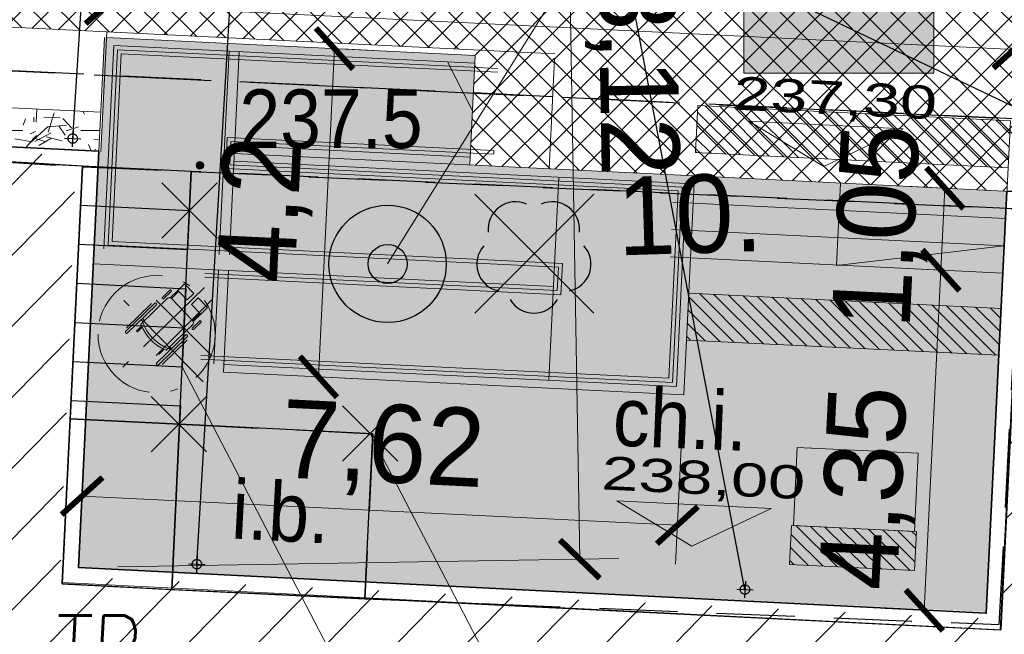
# Model space of a CAD drawing. Extents: x 40810 to 6568062, y -66833 to 5647073.
# Tile 15 of 35: x 6567788 to 6567800, y 5646984 to 5646992. Entities that reach past the tile are written whole.
import ezdxf
from ezdxf.enums import TextEntityAlignment as Align
from ezdxf.lldxf.tags import DXFTag

# ---------------------------------------------------------------- set-up
doc = ezdxf.new("R2010")
doc.units = 0
doc.header["$MEASUREMENT"] = 0
for name, pattern in [('ACAD_ISO10W100', [18, 12, -3, 0, -3]), ('KTCR02_05', [1.5, 1, -0.5]), ('KTJZ01_05', [2, 1.5, -0.5]), ('STRICHPUNKTX2', [2, 1, -0.5, 0, -0.5])]:
    doc.linetypes.add(name, pattern=pattern)
doc.layers.get('0').update_dxf_attribs({"linetype": 'CONTINUOUS'})
doc.layers.get('Defpoints').update_dxf_attribs({"linetype": 'CONTINUOUS'})
for name, color, linetype, lineweight in [('_Eko_deszczowka', 94, 'CONTINUOUS', 30), ('A_izolacja', 5, 'CONTINUOUS', 9), ('A_l.widokowa', 250, 'CONTINUOUS', 18), ('A_wymiarowanie', 176, 'CONTINUOUS', 9), ('IA_bezp', 140, 'CONTINUOUS', 20), ('l.przerywana', 104, 'ICAD_ISO03W100', 5), ('l.widokowa', 140, 'CONTINUOUS', 15), ('szraf1', 8, 'CONTINUOUS', 5), ('wymiarowanie', 176, 'CONTINUOUS', 9)]:
    doc.layers.add(name, color=color, linetype=linetype, lineweight=lineweight)
for name, color, linetype in [('BDOT1', 7, 'CONTINUOUS'), ('D-opis', 104, 'CONTINUOUS'), ('EWID_BUD', 7, 'CONTINUOUS'), ('GESUT1', 7, 'CONTINUOUS'), ('Z-drogi', 200, 'CONTINUOUS'), ('Z-zielen', 62, 'CONTINUOUS')]:
    doc.layers.add(name, color=color, linetype=linetype)
doc.styles.add('PROFILE', font='GOTHIC.TTF', dxfattribs={"width": 0.8})
doc.styles.add('SIMPLEX', font='simplex.shx', dxfattribs={"width": 0.7, "oblique": 20})
doc.styles.get("Standard").update_dxf_attribs({"font": 'GOTHIC.TTF'})
doc.styles.add('STYLE-GEO_140', font='geo_140.shx', dxfattribs={"bigfont": 'geo_140big.shx'})
tags = doc.linetypes.add('ICAD_ISO03W100', pattern=[30, 12, -18]).pattern_tags.tags
tags[6:7] = [DXFTag(74, 4), DXFTag(75, 0), DXFTag(340, '0'), DXFTag(46, 1.0), DXFTag(50, 0.0), DXFTag(44, 0.0), DXFTag(45, 0.0)]
tags[4:5] = [DXFTag(74, 4), DXFTag(75, 0), DXFTag(340, '0'), DXFTag(46, 1.0), DXFTag(50, 0.0), DXFTag(44, 0.0), DXFTag(45, 0.0)]
doc.dimstyles.new('Skala 1-50', dxfattribs={"dimtxt": 1, "dimasz": 0.5, "dimexe": 0.5, "dimexo": 0.5, "dimgap": 0.2, "dimtad": 1, "dimtxsty": 'Standard', "dimblk": 'ARCHTICK', "dimcen": 0.5, "dimclrd": 256, "dimclre": 256, "dimadec": 0, "dimazin": 0, "dimtfac": 1, "dimtdec": 1, "dimtmove": 1, "dimatfit": 3, "dimldrblk": 'ARCHTICK', "dimfxl": 1, "dimlwd": -1, "dimlwe": -1, "dimarcsym": 0})
pattern_1 = [(45, (0, 0), (-0.1767766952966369, 0.1767766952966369), []), (135, (0, 0), (-0.1767766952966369, -0.1767766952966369), [])]
pattern_2 = [(0, (0.04, 0.02), (0, 1), [0, -1]), (0, (0.36, 0.04), (0, 1), [0, -1]), (0, (0.18, 0.26), (0, 1), [0, -1]), (0, (0.4, 0.42), (0, 1), [0, -1]), (0, (0.14, 0.48), (0, 1), [0, -1]), (0, (0.22, 0.72), (0, 1), [0, -1]), (0, (0.08, 0.9), (0, 1), [0, -1]), (0, (0.4, 0.88), (0, 1), [0, -1]), (0, (0.64, 0.92), (0, 1), [0, -1]), (0, (0.76, 0.68), (0, 1), [0, -1]), (0, (0.96, 0.66), (0, 1), [0, -1]), (0, (0.96, 0.3), (0, 1), [0, -1]), (0, (0.78, 0.18), (0, 1), [0, -1]), (0, (0.5, 0.24), (0, 1), [0, -1]), (0, (0.68, 0.42), (0, 1), [0, -1]), (0, (0.5, 0.6), (0, 1), [0, -1]), (0, (0.92, 0.04), (0, 1), [0, -1])]

# ---------------------------------------------------------------- blocks, each defined once
blk = doc.blocks.new('OBOP02_1')
at = {"layer": 'BDOT1', "color": 7, "linetype": 'Continuous'}
blk.add_circle((4.536559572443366e-09, -2.65572452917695e-09), 0.01, dxfattribs=at)
for centre, radius, start, end in [((-0.4702281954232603, 0.6472135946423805), 0.6999999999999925, 66, 186), ((0.4702282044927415, 0.6472135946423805), 0.6999999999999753, 354.0000000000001, 114), ((-0.7608452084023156, -0.2472135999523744), 0.6999999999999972, 138, 258.0000000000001), ((0.7608452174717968, -0.2472135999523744), 0.6999999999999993, 282, 42.00000000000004), ((4.536559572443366e-09, -0.8000000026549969), 0.6999999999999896, 210, 330.0000000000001)]:
    blk.add_arc(centre, radius, start, end, dxfattribs=at)
blk = doc.blocks.new('DWG_H0_11')
at = {"layer": 'BDOT1', "linetype": 'Continuous'}
blk.add_hatch(color=7, dxfattribs=at).paths.add_polyline_path([(0.08999999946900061, -2.728484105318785e-10, 0.9999999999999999), (-0.09000000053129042, -2.728484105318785e-10, 0.9999999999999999)], flags=16)
at = {"layer": 'BDOT1', "color": 7, "linetype": 'Continuous'}
blk.add_lwpolyline([(0.08999999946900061, -2.728484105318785e-10, 0.9999999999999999), (-0.09000000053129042, -2.728484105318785e-10, 0.9999999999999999)], format="xyb", close=True, dxfattribs=at)
blk = doc.blocks.new('RTPW01_1')
at = {"layer": 'BDOT1', "color": 7, "linetype": 'Continuous'}
blk.add_circle((-5.311449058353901e-10, -2.728484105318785e-10), 0.09, dxfattribs=at)
blk.add_blockref('DWG_H0_11', (-5.311449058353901e-10, -2.728484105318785e-10), dxfattribs=at)
blk = doc.blocks.new('SUUS13_1')
at = {"layer": 'GESUT1', "color": 202, "linetype": 'Continuous'}
for radius in [1.5, 0.5]:
    blk.add_circle((-2.317392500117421e-09, 2.546585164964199e-11), radius, dxfattribs=at)
blk = doc.blocks.new('_ArchTick')
at = {"color": 0, "linetype": 'ByBlock', "const_width": 0.15}
blk.add_lwpolyline([(-0.5, -0.5), (0.5, 0.5)], dxfattribs=at)
blk = doc.blocks.new('*D235')
at = {"layer": 'Defpoints', "color": 0}
for p in [(6567794.764836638, 5646998.095281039), (6567788.356128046, 5646997.986738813), (6567788.578306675, 5646984.868543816)]:
    blk.add_point(p, dxfattribs=at)
at = {"layer": 'wymiarowanie'}
for p, q in [((6567788.856056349, 5646997.995205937), (6567795.264764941, 5646998.103748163)), ((6567794.987015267, 5646984.977086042), (6567794.764836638, 5646998.095281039)), ((6567789.078234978, 5646984.87701094), (6567795.48694357, 5646984.985553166))]:
    blk.add_line(p, q, dxfattribs=at)
at = {"layer": 'wymiarowanie', "linetype": 'Continuous', "xscale": 0.5, "yscale": 0.5, "zscale": 0.5}
for p, rotation in [((6567794.764836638, 5646998.095281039), 90.97030732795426), ((6567794.987015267, 5646984.977086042), 270.9703073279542)]:
    blk.add_blockref('_ArchTick', p, dxfattribs=dict(at, rotation=rotation))
at = {"layer": 'wymiarowanie', "color": 0, "linetype": 'Continuous', "insert": (6567795.646855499, 5646991.549240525), "char_height": 1, "attachment_point": 5, "rotation": 270.9703073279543}
blk.add_mtext('13,12', dxfattribs=at)
blk = doc.blocks.new('WEJSCIE')
at = {"layer": 'D-opis', "lineweight": 0}
h = blk.add_hatch(color=1, dxfattribs=at)
h.dxf.hatch_style = 1
h.paths.add_polyline_path([(0, 0), (-0.8858397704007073, -0.6013933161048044), (0, -1.214730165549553)])
at = {"layer": 'D-opis', "color": 1, "lineweight": 0, "const_width": 0.1831218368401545}
blk.add_lwpolyline([(0, 0), (-0.8858397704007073, -0.6013933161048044), (0, -1.214730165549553)], close=True, dxfattribs=at)
blk = doc.blocks.new('*D267')
at = {"layer": 'Defpoints', "color": 0}
for p in [(6567800.146567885, 5646989.693899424), (6567799.604448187, 5646988.669174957), (6567800.095240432, 5646988.645154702)]:
    blk.add_point(p, dxfattribs=at)
at = {"layer": 'wymiarowanie'}
for p, q in [((6567799.647165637, 5646989.718341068), (6567799.156373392, 5646989.742361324)), ((6567799.65577564, 5646989.717919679), (6567799.604448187, 5646988.669174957)), ((6567799.595838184, 5646988.669596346), (6567799.105045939, 5646988.693616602))]:
    blk.add_line(p, q, dxfattribs=at)
at = {"layer": 'wymiarowanie', "linetype": 'Continuous', "xscale": 0.5, "yscale": 0.5, "zscale": 0.5}
for p, rotation in [((6567799.65577564, 5646989.717919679), 87.19807721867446), ((6567799.604448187, 5646988.669174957), 267.1980772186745)]:
    blk.add_blockref('_ArchTick', p, dxfattribs=dict(at, rotation=rotation))
at = {"layer": 'wymiarowanie', "color": 0, "linetype": 'Continuous', "insert": (6567798.859993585, 5646989.231238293), "char_height": 1, "attachment_point": 5, "rotation": 87.19807721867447}
blk.add_mtext('1,05', dxfattribs=at)
blk = doc.blocks.new('*D268')
at = {"layer": 'Defpoints', "color": 0}
for p in [(6567800.095240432, 5646988.645154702), (6567799.391734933, 5646984.322925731), (6567800.184280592, 5646984.28413712)]:
    blk.add_point(p, dxfattribs=at)
at = {"layer": 'wymiarowanie'}
for p, q in [((6567799.595838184, 5646988.669596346), (6567799.105045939, 5646988.693616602)), ((6567799.604448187, 5646988.669174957), (6567799.391734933, 5646984.322925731)), ((6567799.684878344, 5646984.308578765), (6567798.892332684, 5646984.347367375))]:
    blk.add_line(p, q, dxfattribs=at)
at = {"layer": 'wymiarowanie', "linetype": 'Continuous', "xscale": 0.5, "yscale": 0.5, "zscale": 0.5}
for p, rotation in [((6567799.604448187, 5646988.669174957), 87.19807721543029), ((6567799.391734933, 5646984.322925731), 267.1980772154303)]:
    blk.add_blockref('_ArchTick', p, dxfattribs=dict(at, rotation=rotation))
at = {"layer": 'wymiarowanie', "color": 0, "linetype": 'Continuous', "insert": (6567798.696189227, 5646985.884316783), "char_height": 1, "attachment_point": 5, "rotation": 87.19807721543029}
blk.add_mtext('4,35', dxfattribs=at)
blk = doc.blocks.new('*D269')
at = {"layer": 'Defpoints', "color": 0}
for p in [(6567791.446463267, 5646991.521373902), (6567791.85020312, 5646991.501614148), (6567791.241153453, 5646987.326395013)]:
    blk.add_point(p, dxfattribs=at)
at = {"layer": 'wymiarowanie'}
for p, q in [((6567791.644893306, 5646987.306635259), (6567791.85020312, 5646991.501614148)), ((6567791.945865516, 5646991.496932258), (6567792.349605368, 5646991.477172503)), ((6567791.740555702, 5646987.301953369), (6567792.144295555, 5646987.282193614))]:
    blk.add_line(p, q, dxfattribs=at)
at = {"layer": 'wymiarowanie', "linetype": 'Continuous', "xscale": 0.5, "yscale": 0.5, "zscale": 0.5}
for p, rotation in [((6567791.85020312, 5646991.501614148), 87.1980771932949), ((6567791.644893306, 5646987.306635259), 267.1980771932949)]:
    blk.add_blockref('_ArchTick', p, dxfattribs=dict(at, rotation=rotation))
at = {"layer": 'wymiarowanie', "color": 0, "linetype": 'Continuous', "insert": (6567790.977429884, 5646989.44181568), "char_height": 1, "attachment_point": 5, "rotation": 87.19807719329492}
blk.add_mtext('4,2', dxfattribs=at)
blk = doc.blocks.new('FOTEL-K')
at = {"linetype": 'ACAD_ISO10W100'}
for p, q in [((5.633125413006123, 7.569256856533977), (-5.63312541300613, -7.569256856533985)), ((7.56925685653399, -5.633125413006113), (-7.569256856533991, 5.633125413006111))]:
    blk.add_line(p, q, dxfattribs=at)
for p, q in [((0.2218728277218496, 4.360674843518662), (4.187077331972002, 1.409725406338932)), ((-0.0013792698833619, 2.860993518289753), (-0.1076893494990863, 2.718144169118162)), ((0.7984486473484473, 2.265752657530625), (-0.0013792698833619, 2.860993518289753)), ((-0.1076893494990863, 2.718144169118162), (0.637712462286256, 2.163407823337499)), ((1.061873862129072, 2.419039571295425), (5.201162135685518, -0.6614649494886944)), ((1.628589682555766, 2.450516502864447), (1.411515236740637, 2.158832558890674)), ((1.826603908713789, 2.303152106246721), (1.60952946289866, 2.011468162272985)), ((-2.740921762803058, -0.8201424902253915), (-2.634611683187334, -0.6772931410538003)), ((-1.941093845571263, -1.415383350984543), (-2.740921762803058, -0.8201424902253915)), ((-2.634611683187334, -0.6772931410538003), (-1.889209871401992, -1.232029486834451)), ((5.289398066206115, -1.263141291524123), (2.728674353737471, -4.703997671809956)), ((6.48882101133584, -2.13475839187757), (5.264523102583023, -1.223622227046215)), ((6.591335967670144, -1.997008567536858), (5.367038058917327, -1.085872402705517)), ((-4.113354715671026, -1.464590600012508), (-0.148150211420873, -4.415540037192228)), ((2.12699801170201, -4.792233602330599), (-2.012290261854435, -1.711729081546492)), ((-1.662648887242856, -1.971936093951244), (-1.907233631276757, -2.30058575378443)), ((-1.464634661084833, -2.119300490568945), (-1.70921940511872, -2.44795015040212)), ((3.805460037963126, -5.740403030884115), (2.581162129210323, -4.829266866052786)), ((3.90797499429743, -5.602653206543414), (2.683677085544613, -4.691517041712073))]:
    blk.add_line(p, q)
for points in [[(4.297209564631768, 0.7325048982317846), (4.245865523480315, 0.6635136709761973, -0.4142135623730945), (4.065362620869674, 0.6370428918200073), (-0.5570496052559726, 4.077093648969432, -0.414213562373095), (-0.583520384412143, 4.257596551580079), (-0.5321763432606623, 4.326587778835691, -0.414213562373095), (-0.3516734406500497, 4.353058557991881), (4.270738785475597, 0.9130078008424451, -0.414213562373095)], [(6.473195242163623, -0.9940899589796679), (6.427048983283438, -1.05609690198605, -0.4142135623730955), (6.306713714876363, -1.073744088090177), (5.103121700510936, -0.1780174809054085, -0.4142135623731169), (5.085474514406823, -0.05768221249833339), (5.131620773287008, 0.004324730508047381, -0.414213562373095), (5.251956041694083, 0.02197191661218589), (6.455548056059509, -0.8737546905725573, -0.4142135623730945)], [(0.5560100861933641, -4.294562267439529), (0.504666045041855, -4.363553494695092, -0.4142135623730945), (0.3241631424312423, -4.390024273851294), (-4.298249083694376, -0.9499735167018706, -0.414213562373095), (-4.324719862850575, -0.7694706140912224), (-4.273375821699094, -0.7004793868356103, -0.414213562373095), (-4.092872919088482, -0.6740086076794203), (0.5295393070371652, -4.114059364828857, -0.414213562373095)], [(2.810850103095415, -5.915200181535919), (2.8569963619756, -5.853193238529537, 0.4142135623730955), (2.839349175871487, -5.732857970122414), (1.635757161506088, -4.837131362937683, 0.4142135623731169), (1.515421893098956, -4.854778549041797), (1.4692756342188, -4.916785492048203, 0.414213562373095), (1.486922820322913, -5.03712076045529), (2.69051483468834, -5.932847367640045, 0.4142135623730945)]]:
    blk.add_lwpolyline(points, format="xyb", close=True)
for points in [[(7.654935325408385, -2.788551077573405), (6.591335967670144, -1.997008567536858), (5.463673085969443, -3.512254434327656), (6.527272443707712, -4.303796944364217)], [(4.869059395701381, -6.531945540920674), (3.80546003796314, -5.740403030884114), (4.933122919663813, -4.225157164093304), (5.996722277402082, -5.016699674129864)]]:
    blk.add_lwpolyline(points, close=True)
blk.add_circle((-3.552713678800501e-15, -5.329070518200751e-15), 8.291292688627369, dxfattribs=at)
for centre, radius, start, end in [((4.044842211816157, -3.010216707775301), 6.19474970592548, 118.7854875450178, 167.9004436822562), ((4.330283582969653, -3.222645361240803), 6.19474970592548, 118.7854875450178, 167.9004436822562), ((4.944441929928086, -1.006421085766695), 0.43, 323.3429656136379, 53.34296561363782), ((2.383718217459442, -4.44727746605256), 0.43, 233.3429656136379, 323.3429656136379)]:
    blk.add_arc(centre, radius, start, end)
blk = doc.blocks.new('*D287')
at = {"layer": 'Defpoints', "color": 0}
for p in [(6567788.909983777, 5646991.645513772), (6567800.536935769, 5646991.489740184), (6567800.516757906, 5646991.077457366)]:
    blk.add_point(p, dxfattribs=at)
at = {"layer": 'wymiarowanie'}
for p, q in [((6567788.934425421, 5646992.14491602), (6567788.954603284, 5646992.557198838)), ((6567788.930161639, 5646992.05779659), (6567800.536935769, 5646991.489740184)), ((6567800.541199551, 5646991.576859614), (6567800.561377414, 5646991.989142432))]:
    blk.add_line(p, q, dxfattribs=at)
at = {"layer": 'wymiarowanie', "linetype": 'Continuous', "xscale": 0.5, "yscale": 0.5, "zscale": 0.5}
for p, rotation in [((6567788.930161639, 5646992.05779659), 177.1980771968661), ((6567800.536935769, 5646991.489740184), 357.1980771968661)]:
    blk.add_blockref('_ArchTick', p, dxfattribs=dict(at, rotation=rotation))
at = {"layer": 'wymiarowanie', "color": 0, "linetype": 'Continuous', "insert": (6567793.308198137, 5646992.6154906), "char_height": 1, "attachment_point": 5, "rotation": 357.1980771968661}
blk.add_mtext('11,62', dxfattribs=at)
blk = doc.blocks.new('*D306')
at = {"layer": 'Defpoints', "color": 0}
for p in [(6567735.331637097, 5646990.776601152), (6567796.86, 5646947.89)]:
    blk.add_point(p, dxfattribs=at)
at = {"layer": 'wymiarowanie'}
blk.add_line((6567786.463698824, 5646955.136447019), (6567735.331637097, 5646990.776601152), dxfattribs=at)
at = {"layer": 'wymiarowanie', "linetype": 'Continuous', "xscale": 0.5, "yscale": 0.5, "zscale": 0.5, "rotation": 145.122668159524}
blk.add_blockref('_ArchTick', (6567735.331637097, 5646990.776601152), dxfattribs=at)
at = {"layer": 'wymiarowanie', "color": 0, "linetype": 'Continuous', "insert": (6567785.804729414, 5646956.464358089), "char_height": 1, "attachment_point": 5, "rotation": 325.12266815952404}
blk.add_mtext('R75', dxfattribs=at)
blk = doc.blocks.new('*D334')
at = {"layer": 'Defpoints', "color": 0}
for p in [(6567788.704673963, 5646987.450534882), (6567796.316230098, 5646987.078011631), (6567788.623056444, 5646985.782890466)]:
    blk.add_point(p, dxfattribs=at)
at = {"layer": 'wymiarowanie'}
for p, q in [((6567788.680232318, 5646986.951132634), (6567788.5986148, 5646985.283488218)), ((6567796.291788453, 5646986.578609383), (6567796.210170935, 5646984.910964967)), ((6567796.234612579, 5646985.410367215), (6567788.623056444, 5646985.782890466))]:
    blk.add_line(p, q, dxfattribs=at)
at = {"layer": 'wymiarowanie', "linetype": 'Continuous', "xscale": 0.5, "yscale": 0.5, "zscale": 0.5}
for p, rotation in [((6567788.623056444, 5646985.782890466), 177.1980771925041), ((6567796.234612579, 5646985.410367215), 357.1980771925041)]:
    blk.add_blockref('_ArchTick', p, dxfattribs=dict(at, rotation=rotation))
at = {"layer": 'wymiarowanie', "color": 0, "linetype": 'Continuous', "insert": (6567792.466525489, 5646986.36674717), "char_height": 1, "attachment_point": 5, "rotation": 357.1980771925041}
blk.add_mtext('7,62', dxfattribs=at)

msp = doc.modelspace()

# ---------------------------------------------------------------- hatches: boundary and pattern name
at = {"layer": 'D-opis', "lineweight": 0}
h = msp.add_hatch(color=8, dxfattribs=at)
h.dxf.hatch_style = 1
h.paths.add_polyline_path([(6567790.361554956, 5646986.420452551), (6567789.482780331, 5646985.874627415), (6567790.313898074, 5646985.247764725)])
at = {"layer": 'IA_bezp', "linetype": 'Continuous'}
h = msp.add_hatch(dxfattribs=at)
h.set_pattern_fill('ANSI31', color=256, angle=90)
h.set_pattern_definition([(135, (6567788.045683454, 5646968.909348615), (-0.08838834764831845, -0.08838834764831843), [])])
h.paths.add_polyline_path([(6567790.814393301, 5646971.829596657), (6567790.890162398, 5646973.377743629), (6567791.489445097, 5646973.348413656), (6567791.443005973, 5646972.399549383), (6567793.340734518, 5646972.306671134), (6567793.387173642, 5646973.255535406), (6567793.986456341, 5646973.226205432), (6567793.910687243, 5646971.678058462)])
h.paths.add_polyline_path([(6567796.467768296, 5646990.174305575), (6567796.49709827, 5646990.773588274), (6567800.492316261, 5646990.578055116), (6567800.462986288, 5646989.978772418)])
h.paths.add_polyline_path([(6567790.230502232, 5646969.10488177), (6567790.259832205, 5646969.704164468), (6567794.255050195, 5646969.508631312), (6567794.225720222, 5646968.909348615)])
h.paths.add_polyline_path([(6567796.350448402, 5646987.77717478), (6567796.379778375, 5646988.376457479), (6567800.374996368, 5646988.180924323), (6567800.345666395, 5646987.581641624)])
h.paths.add_polyline_path([(6567788.045683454, 5646971.514563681), (6567788.143450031, 5646973.512172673), (6567788.74273273, 5646973.4828427), (6567788.644966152, 5646971.485233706)])
h.paths.add_polyline_path([(6567796.036119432, 5646971.123497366), (6567796.13388601, 5646973.121106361), (6567796.733168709, 5646973.091776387), (6567796.635402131, 5646971.094167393)])
h = msp.add_hatch(dxfattribs=at)
h.set_pattern_fill('ANSI31', color=256, angle=90)
h.set_pattern_definition([(135, (9.313225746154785e-10, 0), (-0.08838834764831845, -0.08838834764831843), [])])
h.paths.add_polyline_path([(6567797.668662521, 5646984.907854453), (6567797.693104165, 5646985.407256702), (6567799.291191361, 5646985.329043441), (6567799.266749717, 5646984.82964119)])
at = {"layer": 'szraf1', "true_color": 0xc7c8ca}
h = msp.add_hatch(dxfattribs=at)
h.set_pattern_fill('ANSI37', color=9, scale=2, style=0)
h.set_pattern_definition(pattern_1)
h.paths.add_polyline_path([(6567823.290277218, 5646949.789298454), (6567823.249822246, 5646947.075506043), (6567815.664571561, 5646947.380083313, 0.1966573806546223), (6567818.004233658, 5646952.370491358), (6567818.831690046, 5646976.873305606, 0.1608154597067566), (6567817.350105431, 5646983.958499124), (6567809.203317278, 5646997.767785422, 0.2654325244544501), (6567799.729148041, 5647003.178499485), (6567753.06303861, 5647002.389708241, 0.2081719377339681), (6567747.979839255, 5647000.074529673), (6567747.209997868, 5647008.789999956), (6567747.350053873, 5647008.792367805, 0.1638587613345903), (6567751.584473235, 5647007.366387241), (6567799.729148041, 5647008.178499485, -0.2744804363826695), (6567813.50975784, 5647000.308369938), (6567821.656545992, 5646986.49908364, -0.14264435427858), (6567823.866820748, 5646977.829202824), (6567822.996147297, 5646952.046635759, 0.08184528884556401)])
at = {"layer": 'szraf1', "linetype": 'Continuous'}
h = msp.add_hatch(dxfattribs=at)
h.set_pattern_fill('ANSI37', color=40, scale=2, style=0)
h.set_pattern_definition(pattern_1)
h.paths.add_polyline_path([(6567813.016186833, 5646947.486426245), (6567815.626365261, 5646947.346295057, 0.2076535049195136), (6567818.004235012, 5646952.370531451), (6567818.869669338, 5646977.997956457, 0.1426443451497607), (6567817.350105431, 5646983.958499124), (6567812.569733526, 5646992.06151138), (6567801.528724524, 5646992.601878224, -0.3950589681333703), (6567800.577751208, 5646993.583748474), (6567800.415611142, 5647003.157058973), (6567796.415598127, 5647003.123956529), (6567796.571625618, 5646993.911553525, -0.4191824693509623), (6567795.571769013, 5646992.894619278), (6567776.232098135, 5646993.83994063), (6567775.170294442, 5646972.144708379), (6567787.446400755, 5646971.543893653), (6567787.304639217, 5646968.64736061), (6567797.092923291, 5646968.168304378), (6567797.23468483, 5646971.06483742), (6567815.62616289, 5646970.164725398, -0.3999617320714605), (6567817.052837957, 5646968.666518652), (6567816.505089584, 5646952.421157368, -0.299344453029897)])
h.paths.add_polyline_path([(6567795.834244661, 5646973.135771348), (6567797.332451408, 5646973.062446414), (6567797.308009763, 5646972.563044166), (6567815.631408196, 5646971.666264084, 0.418656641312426), (6567817.203878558, 5646973.113844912), (6567817.370523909, 5646978.048582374, 0.1426443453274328), (6567816.058173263, 5646983.196323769), (6567812.161408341, 5646989.801570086, 0.2970977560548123), (6567811.150230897, 5646990.629188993), (6567801.519085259, 5646991.100554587, 0.414213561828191), (6567800.471397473, 5646990.150633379), (6567800.448321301, 5646989.679131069), (6567794.594661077, 5646989.965619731), (6567794.666620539, 5646991.435926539), (6567781.462425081, 5646992.082163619), (6567777.656979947, 5646992.268408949), (6567776.741826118, 5646973.569590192), (6567787.519725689, 5646973.042100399), (6567787.537144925, 5646973.529311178), (6567789.041762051, 5646973.455672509), (6567788.876113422, 5646970.072245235), (6567795.668041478, 5646969.739836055)], flags=16)
h = msp.add_hatch(dxfattribs=at)
h.set_pattern_fill('ANSI37', color=40, scale=2, style=0)
h.set_pattern_definition(pattern_1)
h.paths.add_polyline_path([(6567794.666620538, 5646991.435926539), (6567794.594661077, 5646989.965619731), (6567793.579209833, 5646990.015317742), (6567793.651169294, 5646991.48562455)])
at = {"layer": 'szraf1'}
h = msp.add_hatch(dxfattribs=at)
h.set_pattern_fill('GRAVL1', color=256, style=0)
h.set_pattern_definition([(228.0128, (0.72, 1), (-7.999998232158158, -9.000001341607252), [0.134536, -13.319088]), (184.9697, (0.63, 0.9), (12.00000105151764, 0.999991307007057), [0.230868, -22.855925]), (132.5104, (0.4, 0.88), (9.999990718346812, -11.0000086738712), [0.162788, -16.116032]), (267.2737, (0.01, 0.63), (0.9999960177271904, 20.00000029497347), [0.210238, -20.813558]), (292.8337, (0, 0.42), (-5.00000990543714, 11.99999641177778), [0.206155, -20.409373]), (357.2737, (0.08, 0.23), (-20.00000029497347, 0.9999960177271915), [0.210238, -20.813558]), (37.6942, (0.29, 0.22), (-13.00000734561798, -9.99999040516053), [0.278029, -27.524849]), (72.2553, (0.51, 0.39), (7.000010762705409, 21.99999623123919), [0.262488, -25.986321]), (121.4296, (0.59, 0.64), (-8.000008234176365, 12.99999503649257), [0.21095, -20.884073]), (175.2364, (0.48, 0.82), (11.00000094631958, -0.9999915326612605), [0.240832, -11.800763]), (222.3974, (0.24, 0.84), (-12.00000735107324, -10.99999208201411), [0.311448, -30.833375]), (138.8141, (1, 0.62), (-7.000002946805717, 5.999997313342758), [0.106301, -10.523844]), (171.4692, (0.92, 0.69), (12.99999828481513, -2.00000791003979), [0.202237, -20.021511]), (225, (0.72, 0.72), (-2.220446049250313e-16, -1.000000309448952), [0.141421, -1.272792]), (203.1986, (0.65, 0.84), (4.999999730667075, 2.000001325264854), [0.076158, -7.539615]), (291.8014, (0.58, 0.81), (-0.9999999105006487, 3.00000027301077), [0.107703, -5.277462]), (30.9638, (0.62, 0.71), (2.999998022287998, 2.000002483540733), [0.174929, -5.656023]), (161.5651, (0.77, 0.8), (2.000000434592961, -0.9999984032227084), [0.126491, -3.035787]), (16.38950000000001, (0, 0.81), (10.00000219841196, 2.99999270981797), [0.1772, -17.542845]), (70.3462, (0.17, 0.86), (-3.999995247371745, -11.00000213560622), [0.148661, -14.717408]), (293.1986, (0.77, 1), (-2.000001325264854, 4.999999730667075), [0.152315, -7.463458]), (343.6105, (0.83, 0.86), (-10.00000219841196, 2.999992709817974), [0.1772, -17.542845]), (339.444, (0, 0.19), (-5.000001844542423, 1.999995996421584), [0.17088, -8.373124]), (294.7751, (0.16, 0.13), (-4.99999218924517, 11.00000342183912), [0.143178, -14.174643]), (66.80140000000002, (0.78, 0), (2.000001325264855, 4.999999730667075), [0.152315, -7.463458]), (17.354, (0.84, 0.14), (-13.00000201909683, -3.999994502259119), [0.167631, -16.595424]), (69.444, (0.29, 0), (-1.999995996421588, -5.000001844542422), [0.08544, -8.458564]), (101.3099, (0.72, 0), (-0.9999976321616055, 4.000000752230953), [0.05099, -5.048029]), (165.9638, (0.71, 0.05), (3.00000054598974, -0.9999980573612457), [0.206155, -3.91695]), (186.009, (0.51, 0.1), (9.99999975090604, 0.9999993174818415), [0.19105, -18.913923]), (303.6901, (0.62, 0.62), (-1.000001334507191, 1.99999955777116), [0.144222, -3.461329]), (353.1572, (0.7, 0.5), (16.99999936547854, -2.000007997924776), [0.251794, -24.927563]), (60.94540000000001, (0.95, 0.47), (-4.000000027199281, -7.000000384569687), [0.102956, -10.192674]), (90, (1, 0.56), (-0.9999999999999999, 1), [0.06, -0.94]), (120.2564, (0.49, 0.13), (3.999994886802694, -7.000002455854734), [0.138924, -13.75352]), (48.01280000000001, (0.42, 0.25), (7.999998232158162, 9.00000134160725), [0.269072, -13.184552]), (0, (0.6, 0.45), (1, 1), [0.26, -0.74]), (325.3047999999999, (0.86, 0.45), (-9.999994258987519, 7.000008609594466), [0.158114, -15.653274]), (254.0546, (0.99, 0.36), (-0.9999998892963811, -4.000000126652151), [0.145602, -7.134508]), (207.646, (0.95, 0.22), (-18.99999580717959, -10.00000771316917), [0.237065, -23.469474]), (175.4261, (0.74, 0.11), (-13.00000055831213, 0.999994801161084), [0.250799, -24.829074])])
h.paths.add_polyline_path([(6567788.838715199, 5646990.189323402), (6567788.863156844, 5646990.688725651), (6567787.364950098, 5646990.762050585), (6567787.340508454, 5646990.262648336)])
at = {"layer": 'wymiarowanie', "linetype": 'Continuous', "true_color": 0xffffff}
msp.add_hatch(color=7, dxfattribs=at).paths.add_polyline_path([(6567797.085893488, 5646991.188714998), (6567799.513713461, 5646991.188714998), (6567799.513713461, 5646993.60818069), (6567797.085893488, 5646993.60818069)])
at = {"layer": 'wymiarowanie', "linetype": 'Continuous', "true_color": 0xc7c8ca}
h = msp.add_hatch(color=9, dxfattribs=at)
edge = h.paths.add_edge_path()
edge.add_line((6567788.570811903, 5646984.868921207), (6567788.838715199, 5646990.189323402))
edge.add_line((6567788.838715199, 5646990.189323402), (6567788.863685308, 5646990.18810132))
edge.add_line((6567788.863685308, 5646990.18810132), (6567788.909983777, 5646991.645513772))
edge.add_line((6567788.909983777, 5646991.645513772), (6567793.647646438, 5646991.413644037))
edge.add_line((6567793.647646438, 5646991.413644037), (6567793.579209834, 5646990.015317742))
edge.add_line((6567793.579209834, 5646990.015317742), (6567800.448321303, 5646989.679131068))
edge.add_line((6567800.448321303, 5646989.679131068), (6567800.445489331, 5646989.621266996))
edge.add_line((6567800.445489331, 5646989.621266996), (6567800.185080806, 5646984.300487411))
edge.add_line((6567800.185080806, 5646984.300487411), (6567788.578306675, 5646984.868543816))
at = {"layer": 'wymiarowanie'}
h = msp.add_hatch(dxfattribs=at)
h.set_pattern_fill('ANSI31', color=256, scale=0.2, angle=0.5384788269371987, style=0)
h.set_pattern_definition([(45.53847882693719, (6567928.101024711, 5646924.288437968), (-0.4532128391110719, 0.4447731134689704), [])])
h.paths.add_polyline_path([(6567788.542576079, 5646990.137405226), (6567778.271940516, 5646990.513727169), (6567777.475207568, 5646974.234535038), (6567807.453007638, 5646973.087492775), (6567808.262438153, 5646989.269763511), (6567800.654351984, 5646989.600387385), (6567800.372272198, 5646984.209012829), (6567788.345574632, 5646984.76081186)])
at = {"layer": 'Z-zielen', "linetype": 'Continuous'}
h = msp.add_hatch(dxfattribs=at)
h.set_pattern_fill('STIPPLE', color=256, style=0)
h.set_pattern_definition(pattern_2)
h.paths.add_polyline_path([(6567834.600000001, 5646957.495000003), (6567823.191362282, 5646957.827383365), (6567823.444938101, 5646965.336324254), (6567828.442089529, 5646965.167571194), (6567828.863972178, 5646977.660449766), (6567823.866820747, 5646977.829202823, 0.1426547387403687), (6567821.656545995, 5646986.499083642), (6567813.2373845, 5647000.769395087, 0.2607595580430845), (6567799.458200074, 5647008.176205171), (6567751.703012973, 5647007.367391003), (6567753.913369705, 5647007.404827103), (6567751.011241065, 5647008.834453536), (6567829.898409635, 5647009.741269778)])
h.paths.add_polyline_path([(6567821.79, 5646988.53), (6567828.8, 5646988.46), (6567828.94, 5647000.44), (6567821.94, 5647000.52)], flags=16)
h.paths.add_polyline_path([(6567821.940000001, 5647003.02), (6567820.471388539, 5647003.038372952), (6567820.303639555, 5646991.746975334), (6567818.547591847, 5646991.768944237), (6567820.448493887, 5646988.546803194), (6567821.790000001, 5646988.53)], flags=16)
h.paths.add_polyline_path([(6567829.530103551, 5646985.826366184, 0.9999999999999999), (6567825.131237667, 5646985.826366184, 0.9999999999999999)], flags=16)
h.paths.add_polyline_path([(6567821.94, 5647003.02), (6567825.040000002, 5647003.02), (6567825.040000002, 5647000.52), (6567821.94, 5647000.52)], flags=16)
edge = h.paths.add_edge_path()
edge.add_arc((6567747.431800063, 5647001.680976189), 7.111861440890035, 279.14085864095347, 5.919009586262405, ccw=False)
edge.add_line((6567748.561161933, 5646994.662188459), (6567748.005706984, 5647000.103134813))
edge.add_arc((6567753.177665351, 5646995.400115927), 6.990532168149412, 91.00105870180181, 137.7187995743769, ccw=False)
edge.add_line((6567753.055534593, 5647002.389581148), (6567754.503133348, 5647002.41409866))
h = msp.add_hatch(dxfattribs=at)
h.set_pattern_fill('STIPPLE', color=256, style=0)
h.set_pattern_definition(pattern_2)
h.paths.add_polyline_path([(6567747.986422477, 5647000.000000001), (6567748.78050151, 5646991.010109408), (6567776.083981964, 5646990.813566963), (6567776.232098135, 5646993.83994063), (6567795.522885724, 5646992.89581478, 0.4504941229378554), (6567796.570643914, 5646993.969516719), (6567796.500269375, 5646998.124673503), (6567782.902219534, 5646997.894367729), (6567782.842761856, 5647001.404954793), (6567772.844195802, 5647001.23561231), (6567772.81898224, 5647002.724308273), (6567753.063037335, 5647002.389708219, 0.2147228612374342)])

# ---------------------------------------------------------------- linework, layer by layer
at = {"layer": '_Eko_deszczowka', "linetype": 'Continuous'}
for p, q in [((6567788.503232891, 5646990.350811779), (6567788.705552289, 5646993.529855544)), ((6567790.090618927, 5646984.911985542), (6567790.594497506, 5646993.4370502)), ((6567797.098533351, 5646984.588717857), (6567795.451477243, 5646993.198423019)), ((6567795.451477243, 5646993.198423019), (6567801.025737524, 5646990.524255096))]:
    msp.add_line(p, q, dxfattribs=at)
at = {"layer": '_Eko_deszczowka', "linetype": 'STRICHPUNKTX2', "ltscale": 5}
for p, q in [((6567788.508200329, 5646990.454401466), (6567788.498265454, 5646990.247222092)), ((6567788.398415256, 5646990.357130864), (6567788.608174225, 5646990.347072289)), ((6567790.095648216, 5646985.016865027), (6567790.085589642, 5646984.807106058)), ((6567789.985739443, 5646984.917014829), (6567790.195498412, 5646984.906956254)), ((6567797.103562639, 5646984.693597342), (6567797.093504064, 5646984.483838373)), ((6567796.993653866, 5646984.593747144), (6567797.203412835, 5646984.583688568))]:
    msp.add_line(p, q, dxfattribs=at)
for centre in [(6567788.503294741, 5646990.352101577), (6567790.090618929, 5646984.911985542), (6567797.098533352, 5646984.588717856)]:
    msp.add_circle(centre, 0.06000000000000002, dxfattribs=at)
at = {"layer": 'A_izolacja', "lineweight": 35}
msp.add_lwpolyline([(6567800.448321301, 5646989.679131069), (6567808.399537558, 5646989.289984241), (6567807.580784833, 5646972.560874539), (6567777.26567001, 5646974.044550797), (6567778.081590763, 5646990.715796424), (6567788.8387152, 5646990.189323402), (6567788.578306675, 5646984.868543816), (6567800.184280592, 5646984.28413712)], close=True, dxfattribs=at)
at = {"layer": 'A_l.widokowa', "color": 5}
for p, q in [((6567788.93847674, 5646991.716272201), (6567788.863685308, 5646990.18810132)), ((6567793.647646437, 5646991.413644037), (6567788.934953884, 5646991.644291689)), ((6567793.579209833, 5646990.015317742), (6567793.647646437, 5646991.413644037)), ((6567793.886183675, 5646990.150473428), (6567793.88862784, 5646990.200413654))]:
    msp.add_line(p, q, dxfattribs=at)
for points in [[(6567793.642758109, 5646991.313763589), (6567789.029946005, 5646991.539522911), (6567788.902849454, 5646988.942631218)], [(6567793.939955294, 5646991.249158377), (6567789.077442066, 5646991.487138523), (6567788.955233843, 5646988.990127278), (6567794.713341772, 5646988.708315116), (6567794.698676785, 5646988.408673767), (6567790.194068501, 5646988.629137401)], [(6567793.937511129, 5646991.199218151), (6567789.124938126, 5646991.434754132), (6567789.007618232, 5646989.037623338), (6567794.76572616, 5646988.755811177), (6567794.746172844, 5646988.356289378), (6567790.191624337, 5646988.579197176)], [(6567790.633027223, 5646991.461065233), (6567790.505930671, 5646988.864173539)], [(6567793.886183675, 5646990.150473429), (6567790.526871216, 5646990.314884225), (6567790.512206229, 5646990.015242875), (6567796.29595014, 5646989.732176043), (6567796.173741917, 5646987.235164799), (6567790.140296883, 5646987.530452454)], [(6567793.88862784, 5646990.200413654), (6567790.479375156, 5646990.367268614), (6567790.45982184, 5646989.967746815), (6567796.24356575, 5646989.684679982), (6567796.126245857, 5646987.287549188), (6567790.142741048, 5646987.580392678)], [(6567796.453103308, 5646989.874664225), (6567790.569478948, 5646990.162619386)], [(6567793.584098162, 5646990.115198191), (6567790.574367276, 5646990.262499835)], [(6567796.348334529, 5646989.779672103), (6567790.564590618, 5646990.062738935)], [(6567794.719617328, 5646989.859384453), (6567794.592520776, 5646987.26249276)], [(6567796.348334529, 5646989.779672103), (6567796.221237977, 5646987.18278041)], [(6567796.453103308, 5646989.874664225), (6567796.316230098, 5646987.078011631)], [(6567794.651180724, 5646988.461058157), (6567788.768222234, 5646988.74898073)], [(6567790.496154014, 5646988.66441264), (6567790.432605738, 5646987.365966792)], [(6567796.221237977, 5646987.18278041), (6567790.437494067, 5646987.465847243)], [(6567796.316230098, 5646987.078011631), (6567790.432605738, 5646987.365966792)]]:
    msp.add_lwpolyline(points, dxfattribs=at)
at = {"layer": 'BDOT1', "color": 7, "linetype": 'KTJZ01_05'}
msp.add_lwpolyline([(6567748.58, 5646987.49), (6567748.8, 5646984.74), (6567767.38, 5646989.77), (6567776.79, 5646991.74), (6567800.63, 5646990.6), (6567800.82, 5646993.77), (6567776.54, 5646994.91), (6567766.35, 5646992.81)], close=True, dxfattribs=at)
at = {"layer": 'BDOT1', "color": 7, "linetype": 'KTCR02_05'}
for points in [[(6567775.7, 5646971.27), (6567791.38, 5646970.24), (6567793.12, 5646970.12), (6567796.16, 5646969.94), (6567807.07, 5646969.08), (6567807.34, 5646972.81), (6567795.3, 5646973.39), (6567795.25, 5646971.9), (6567793.77, 5646971.97), (6567790.9, 5646972.11), (6567789.37, 5646972.19), (6567789.46, 5646973.67), (6567777.32, 5646974.25), (6567778.22, 5646990.51), (6567785.79, 5646990.17), (6567788.64, 5646989.99), (6567790.018664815, 5646989.931901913), (6567800.63, 5646989.45), (6567800.63, 5646990.6), (6567776.79, 5646991.74)], [(6567789.87, 5646986.7), (6567792.34, 5646986.58), (6567792.24, 5646984.47), (6567800.35, 5646984.14), (6567800.63, 5646989.45), (6567790.018664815, 5646989.931901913)]]:
    msp.add_lwpolyline(points, close=True, dxfattribs=at)
at = {"layer": 'BDOT1', "color": 7, "linetype": 'Continuous'}
for points in [[(6567788.63, 5646990), (6567788.47, 5646986.77), (6567789.87, 5646986.7), (6567790.018664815, 5646989.931901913)], [(6567788.47, 5646986.77), (6567788.37, 5646984.66), (6567789.77, 5646984.59), (6567789.87, 5646986.7)], [(6567789.77, 5646984.59), (6567792.24, 5646984.47), (6567792.34, 5646986.58), (6567789.87, 5646986.7)]]:
    msp.add_lwpolyline(points, close=True, dxfattribs=at)
for points in [[(6567788.605262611, 5646989.500612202), (6567789.995689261, 5646989.432427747)], [(6567788.580524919, 5646989.001224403), (6567789.972714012, 5646988.932953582)], [(6567788.55578753, 5646988.50183691), (6567789.949738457, 5646988.433479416)], [(6567788.531050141, 5646988.002449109), (6567789.926763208, 5646987.934005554)], [(6567788.506312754, 5646987.503061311), (6567789.903787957, 5646987.434531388)], [(6567788.48157506, 5646987.003673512), (6567789.880812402, 5646986.935057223)]]:
    msp.add_lwpolyline(points, dxfattribs=at)
at = {"layer": 'D-opis', "color": 8, "lineweight": 0, "const_width": 0.1769298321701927}
msp.add_lwpolyline([(6567790.361554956, 5646986.420452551), (6567789.482780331, 5646985.874627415), (6567790.313898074, 5646985.247764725)], close=True, dxfattribs=at)
at = {"layer": 'EWID_BUD', "color": 7, "linetype": 'Continuous'}
msp.add_lwpolyline([(6567777.37, 5646974.21), (6567807.41, 5646972.83), (6567808.19, 5646989.1), (6567800.63, 5646989.47), (6567800.36, 5646984.07), (6567792.27, 5646984.47), (6567789.72, 5646984.59), (6567788.37, 5646984.66), (6567788.63, 5646990), (6567785.79, 5646990.17), (6567778.23, 5646990.51)], close=True, dxfattribs=at)
at = {"layer": 'IA_bezp', "linetype": 'Continuous'}
for points in [[(6567796.49709827, 5646990.773588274), (6567796.467768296, 5646990.174305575), (6567800.462986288, 5646989.978772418), (6567800.492316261, 5646990.578055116), (6567796.49709827, 5646990.773588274)], [(6567796.379778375, 5646988.376457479), (6567796.350448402, 5646987.77717478), (6567800.345666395, 5646987.581641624), (6567800.374996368, 5646988.180924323), (6567796.379778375, 5646988.376457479)], [(6567796.350448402, 5646987.77717478), (6567800.345666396, 5646987.581641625)], [(6567797.693104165, 5646985.407256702), (6567799.291191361, 5646985.329043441), (6567799.266749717, 5646984.82964119), (6567797.668662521, 5646984.907854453), (6567797.693104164, 5646985.407256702)]]:
    msp.add_lwpolyline(points, dxfattribs=at)
at = {"layer": 'l.przerywana', "color": 7}
msp.add_lwpolyline([(6567800.638305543, 5646989.469593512), (6567808.19, 5646989.1), (6567807.390800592, 5646972.770412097), (6567777.475207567, 5646974.234535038), (6567778.271575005, 5646990.506258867), (6567788.629177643, 5646989.99933916), (6567788.368782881, 5646984.678840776), (6567800.374251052, 5646984.074317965), (6567800.638305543, 5646989.469593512)], dxfattribs=at)
at = {"layer": 'l.widokowa', "color": 5}
for p, q in [((6567794.666620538, 5646991.435926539), (6567778.156382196, 5646992.243967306)), ((6567794.594661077, 5646989.965619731), (6567794.663097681, 5646991.363946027)), ((6567800.184280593, 5646984.28413712), (6567800.471397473, 5646990.150633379))]:
    msp.add_line(p, q, dxfattribs=at)
at = {"layer": 'l.widokowa', "color": 5, "linetype": 'Continuous'}
for p, q in [((6567788.909983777, 5646991.645513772), (6567788.838715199, 5646990.189323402)), ((6567788.863156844, 5646990.688725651), (6567787.364950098, 5646990.762050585))]:
    msp.add_line(p, q, dxfattribs=at)
at = {"layer": 'l.widokowa', "color": 5}
for points in [[(6567790.503182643, 5646991.46742006), (6567790.376086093, 5646988.870528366)], [(6567796.192748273, 5646989.887406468), (6567801.791846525, 5646989.613376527)], [(6567796.175639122, 5646989.537824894), (6567800.43121215, 5646989.329549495)], [(6567796.158529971, 5646989.18824332), (6567800.414102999, 5646988.979967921)], [(6567796.14142082, 5646988.838661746), (6567800.396993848, 5646988.630386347)], [(6567790.366309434, 5646988.670767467), (6567790.307649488, 5646987.47220207)]]:
    msp.add_lwpolyline(points, dxfattribs=at)
at = {"layer": 'l.widokowa', "color": 7}
msp.add_lwpolyline([(6567797.767257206, 5646986.404824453), (6567799.314804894, 5646986.329084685), (6567799.265921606, 5646985.330280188), (6567797.718373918, 5646985.406019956)], close=True, dxfattribs=at)
at = {"layer": 'wymiarowanie', "linetype": 'Continuous'}
for p, q in [((6567807.895063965, 5647013.405636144), (6567792.529999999, 5646988.75)), ((6567794.255858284, 5646979.05524146), (6567789.903787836, 5646987.434531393)), ((6567794.484275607, 5646982.391911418), (6567792.308247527, 5646986.581542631))]:
    msp.add_line(p, q, dxfattribs=at)
at = {"layer": 'wymiarowanie'}
for p, q in [((6567793.293432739, 5646991.330860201), (6567793.610098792, 5646990.714643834)), ((6567798.269052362, 5646988.731357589), (6567798.320534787, 5646989.783268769)), ((6567798.269052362, 5646988.731357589), (6567800.414102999, 5646988.979967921))]:
    msp.add_line(p, q, dxfattribs=at)
at = {"layer": 'wymiarowanie', "color": 1, "linetype": 'Continuous'}
for p, q in [((6567789.642136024, 5646989.785981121), (6567790.349242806, 5646989.078874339)), ((6567789.642136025, 5646989.078874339), (6567790.349242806, 5646989.785981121)), ((6567789.568666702, 5646988.287781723), (6567790.275773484, 5646987.580674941)), ((6567789.568666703, 5646987.580674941), (6567790.275773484, 5646988.287781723)), ((6567789.506978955, 5646987.054026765), (6567790.214085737, 5646986.346919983)), ((6567789.506978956, 5646986.346919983), (6567790.214085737, 5646987.054026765)), ((6567791.954686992, 5646986.935109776), (6567792.661793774, 5646986.228002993)), ((6567791.954686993, 5646986.228002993), (6567792.661793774, 5646986.935109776))]:
    msp.add_line(p, q, dxfattribs=at)
at = {"layer": 'wymiarowanie', "color": 1, "linetype": 'Continuous', "lineweight": 30}
for p, q in [((6567793.644351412, 5646989.640648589), (6567795.165648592, 5646988.119351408)), ((6567793.644351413, 5646988.11935141), (6567795.165648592, 5646989.640648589))]:
    msp.add_line(p, q, dxfattribs=at)
at = {"layer": 'wymiarowanie', "color": 7, "linetype": 'Continuous'}
msp.add_lwpolyline([(6567797.085893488, 5646991.188714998), (6567799.513713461, 5646991.188714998), (6567799.513713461, 5646993.60818069), (6567797.085893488, 5646993.60818069)], close=True, dxfattribs=at)
at = {"layer": 'wymiarowanie', "linetype": 'ByBlock'}
for points in [[(6567798.107802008, 5646989.995412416), (6567797.146388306, 5646990.574792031), (6567799.121197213, 5646990.47814133)], [(6567796.421270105, 5646985.14151385), (6567795.459856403, 5646985.720893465), (6567797.43466531, 5646985.624242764)]]:
    msp.add_lwpolyline(points, close=True, dxfattribs=at)
at = {"layer": 'wymiarowanie', "color": 1, "linetype": 'ACAD_ISO10W100', "ltscale": 0.3}
msp.add_arc((6567796.86, 5646947.89), 75, 29.26094233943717, 153.7692888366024, dxfattribs=at)

# ---------------------------------------------------------------- block references
at = {"layer": 'BDOT1', "color": 7, "linetype": 'Continuous', "xscale": 0.5, "yscale": 0.5, "zscale": 0.5}
for name, p in [('RTPW01_1', (6567790.13, 5646990.01)), ('OBOP02_1', (6567794.4, 5646988.87))]:
    msp.add_blockref(name, p, dxfattribs=at)
at = {"layer": 'GESUT1', "color": 202, "linetype": 'Continuous', "xscale": 0.5, "yscale": 0.5, "zscale": 0.5}
msp.add_blockref('SUUS13_1', (6567792.53, 5646988.75), dxfattribs=at)
at = {"layer": 'szraf1', "color": 5, "linetype": 'ByBlock', "xscale": -0.09036144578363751, "yscale": 0.09036144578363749, "zscale": 0.09036144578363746}
for p, rotation in [((6567789.576124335, 5646987.851934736), 187.5770787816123), ((6567789.576124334, 5646987.851934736), -172.4229212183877)]:
    msp.add_blockref('FOTEL-K', p, dxfattribs=dict(at, rotation=rotation))
at = {"layer": 'Z-drogi', "xscale": 0.9661864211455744, "yscale": 0.9661864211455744, "zscale": 0.9661864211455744, "rotation": 87.11736561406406}
msp.add_blockref('WEJSCIE', (6567798.200311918, 5646985.905649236), dxfattribs=at)

# ---------------------------------------------------------------- texts
at = {"style": 'SIMPLEX', "oblique": 3, "width": 0.7000000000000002}
msp.add_text('TR', height=0.9999999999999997, dxfattribs=at).set_placement((6567788.243707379, 5646983.257235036))
at = {"layer": 'A_wymiarowanie', "color": 1, "linetype": 'ByBlock', "insert": (6567795.448254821, 5646989.857618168), "char_height": 0.9999999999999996, "width": 20.30580879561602, "attachment_point": 1, "rotation": 1.8054425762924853}
msp.add_mtext('{\\fCentury Gothic|b0|i0|c238|p0;10.}', dxfattribs=at)
at = {"layer": 'BDOT1', "color": 7, "linetype": 'Continuous', "style": 'STYLE-GEO_140', "width": 0.9332799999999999}
msp.add_text('237.5', height=0.75, dxfattribs=at).set_placement((6567791.806321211, 5646990.605), align=Align.MIDDLE_CENTER)
at = {"layer": 'BDOT1', "color": 7, "linetype": 'Continuous', "style": 'STYLE-GEO_140', "width": 0.93336}
msp.add_text('ch.i. ', height=0.75, rotation=357.6698916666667, dxfattribs=at).set_placement((6567796.387837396, 5646986.388990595), align=Align.CENTER)
at = {"layer": 'BDOT1', "color": 7, "linetype": 'Continuous', "style": 'STYLE-GEO_140', "width": 0.9332799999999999}
msp.add_text('i.b.', height=0.75, rotation=357.0000000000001, dxfattribs=at).set_placement((6567791.164655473, 5646985.583301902), align=Align.MIDDLE_CENTER)
at = {"layer": 'wymiarowanie', "style": 'PROFILE', "width": 1.5}
for s, p in [('237,30', (6567796.942658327, 5646990.723069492)), ('238,00', (6567795.256126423, 5646985.869170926))]:
    msp.add_text(s, height=0.4244625, rotation=1437.19807951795, dxfattribs=at).set_placement(p)

# ---------------------------------------------------------------- dimensions: what is measured, and where the dimension line sits
at = {"layer": 'wymiarowanie', "linetype": 'Continuous'}
for p1, p2, distance, picture, middle in [((6567788.578306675, 5646984.868543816), (6567788.356128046, 5646997.986738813), -6.409627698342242, '*D235', (6567795.646855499, 5646991.549240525)), ((6567791.241153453, 5646987.326395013), (6567791.446463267, 5646991.521373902), -0.404223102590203, '*D269', (6567790.977429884, 5646989.44181568))]:
    dim = msp.add_aligned_dim(p1=p1, p2=p2, distance=distance, dimstyle='Skala 1-50', dxfattribs=at)
    dim.commit()
    dim.dimension.update_dxf_attribs({"geometry": picture, "text_midpoint": middle})
for base, p1, p2, angle, picture, middle, dimtype in [((6567800.536935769, 5646991.489740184), (6567788.909983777, 5646991.645513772), (6567800.516757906, 5646991.077457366), 357.1980771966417, '*D287', (6567793.270507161, 5646991.845372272), 161), ((6567799.604448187, 5646988.669174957), (6567800.146567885, 5646989.693899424), (6567800.095240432, 5646988.645154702), 267.1980772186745, '*D267', (6567799.630111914, 5646989.193547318), 161), ((6567799.391734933, 5646984.322925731), (6567800.095240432, 5646988.645154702), (6567800.184280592, 5646984.28413712), 267.1980772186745, '*D268', (6567799.466307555, 5646985.846625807), 160)]:
    dim = msp.add_linear_dim(base=base, p1=p1, p2=p2, angle=angle, dimstyle='Skala 1-50', dxfattribs=at)
    dim.commit()
    dim.dimension.update_dxf_attribs({"geometry": picture, "text_midpoint": middle, "dimtype": dimtype})
at = {"layer": 'wymiarowanie', "color": 1, "linetype": 'Continuous'}
dim = msp.add_radius_dim(center=(6567796.86, 5646947.89), mpoint=(6567735.331637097, 5646990.776601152), dimstyle='Skala 1-50', dxfattribs=at)
dim.commit()
dim.dimension.update_dxf_attribs({"geometry": '*D306', "text_midpoint": (6567781.4, 5646950.145), "dimtype": 164})
at = {"layer": 'wymiarowanie', "color": 7, "linetype": 'Continuous'}
dim = msp.add_aligned_dim(p1=(6567796.316230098, 5646987.078011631), p2=(6567788.704673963, 5646987.450534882), distance=1.6696404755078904, dimstyle='Skala 1-50', dxfattribs=at)
dim.commit()
dim.dimension.update_dxf_attribs({"geometry": '*D334', "text_midpoint": (6567792.466525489, 5646986.36674717)})

doc.saveas('drawing.dxf')
